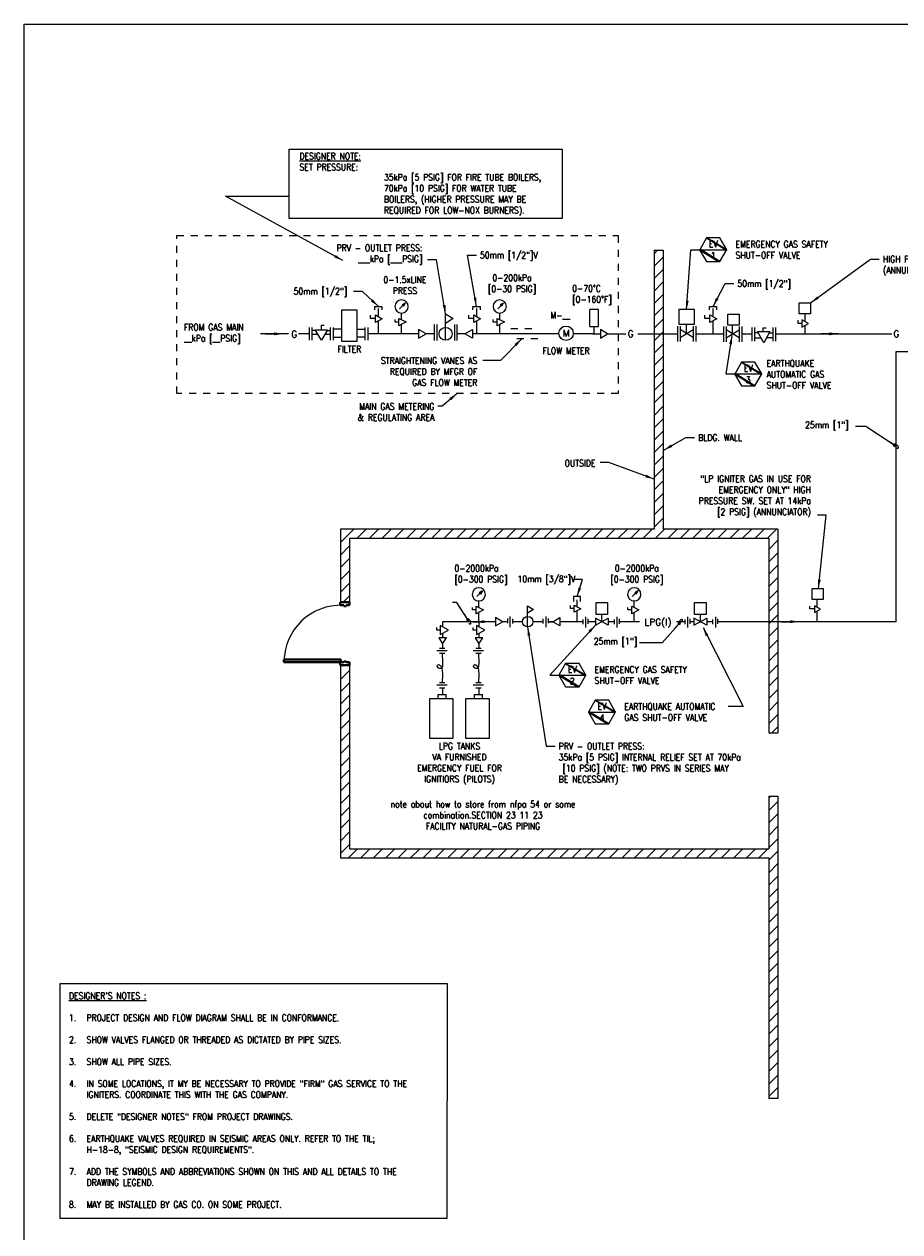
# Model space of a CAD drawing. Header units: inches. Extents: x 3 to 51.9, y 6.1 to 32.1.
# Tile 2 of 5: x 14.9 to 27.3, y 14.9 to 32.1. Entities that reach past the tile are written whole.
import ezdxf
from ezdxf.enums import TextEntityAlignment as Align

# ---------------------------------------------------------------- set-up
doc = ezdxf.new("R2010")
doc.units = ezdxf.units.IN
doc.header["$LTSCALE"] = 0.375
doc.header["$MEASUREMENT"] = 0
doc.linetypes.add('HIDDEN', pattern=[0.375, 0.25, -0.125])
doc.linetypes.add('HIDDEN2', pattern=[0.1875, 0.125, -0.0625])
doc.layers.get('0').update_dxf_attribs({"linetype": 'CONTINUOUS'})
for name, color, linetype in [('Door', 5, 'CONTINUOUS'), ('M-DETL-HEVY', 5, 'CONTINUOUS'), ('M-DETL-MEDM', 4, 'CONTINUOUS'), ('M-DETL-TEXT', 2, 'CONTINUOUS'), ('M-DETL-THIN', 2, 'CONTINUOUS'), ('P-DETL-MEDM', 4, 'CONTINUOUS')]:
    doc.layers.add(name, color=color, linetype=linetype)
doc.layers.add('G-ANNO-NPLT', color=7, linetype='CONTINUOUS', plot=False)
doc.styles.add('Romans', font='romans.shx', dxfattribs={"width": 0.85})
doc.dimstyles.new('VA-Lead', dxfattribs={"dimtxt": 0.09375, "dimasz": 0.125, "dimexe": 0.125, "dimexo": 0.03125, "dimgap": 0.02, "dimtad": 1, "dimdec": 5, "dimzin": 0, "dimdsep": 46, "dimlunit": 4, "dimtxsty": 'Romans', "dimcen": 0.125, "dimclrd": 256, "dimclre": 256, "dimclrt": 256, "dimadec": 0, "dimazin": 0, "dimtfac": 1, "dimtdec": 5, "dimtofl": 0, "dimtmove": 0, "dimatfit": 3, "dimfxl": 1, "dimfrac": 2, "dimtolj": 1, "dimtzin": 0, "dimlwd": -1, "dimlwe": -1, "dimarcsym": 0})
doc.dimstyles.new('VA-Loop', dxfattribs={"dimtxt": 0.09375, "dimasz": 0.125, "dimexe": 0.125, "dimexo": 0.03125, "dimgap": 0.02, "dimtad": 1, "dimdec": 5, "dimzin": 0, "dimdsep": 46, "dimlunit": 4, "dimtxsty": 'Romans', "dimcen": 0.125, "dimclrd": 256, "dimclre": 256, "dimclrt": 256, "dimadec": 0, "dimazin": 0, "dimtfac": 1, "dimtdec": 5, "dimtofl": 0, "dimtmove": 0, "dimatfit": 3, "dimldrblk": 'dimloop1', "dimfxl": 1, "dimfrac": 2, "dimtolj": 1, "dimtzin": 0, "dimlwd": -1, "dimlwe": -1, "dimarcsym": 0})

# ---------------------------------------------------------------- blocks, each defined once
blk = doc.blocks.new('dimloop1')
blk.add_line((-0.38, 0), (-1, 0))
blk.add_lwpolyline([(0.15, -0.12, 0.038212), (0.21, -0.1, 0.102096), (0.28, -0.05, 0.184921), (0.3, 0, 0.184921), (0.28, 0.05, 0.102096), (0.21, 0.1, 0.060952), (0.12, 0.13, 0.047258), (-0.01, 0.14), (-0.08, 0.14, 0.047258), (-0.2, 0.13, 0.060952), (-0.29, 0.1, 0.102096), (-0.36, 0.05, 0.184921), (-0.38, 0, 0.184921), (-0.36, -0.05, 0.102096), (-0.29, -0.1, 0.060952), (-0.2, -0.13, 0.011023), (-0.17, -0.13, 0.047258)], format="xyb")
blk = doc.blocks.new('A$C80c93afe')
at = {"layer": 'Door', "lineweight": 40}
for p, q in [((2, 41.5), (3.75, 41.5)), ((2, 5.5), (2, 41.5)), ((3.75, 41.5), (3.75, 5.5)), ((2, 6), (0, 6)), ((0, 6), (0, 0)), ((0, 0), (2, 0)), ((2, 3.75), (2, 6)), ((3.75, 5.5), (2, 5.5)), ((2.5, 3.75), (2, 3.75)), ((2, 0), (2, 2.25)), ((2, 2.25), (2.5, 2.25)), ((2.5, 2.25), (2.5, 3.75)), ((38, 3.75), (37.5, 3.75)), ((37.5, 3.75), (37.5, 2.25)), ((37.5, 2.25), (38, 2.25)), ((40, 6), (38, 6)), ((38, 6), (38, 3.75)), ((38, 2.25), (38, 0)), ((38, 0), (40, 0)), ((40, 0), (40, 6))]:
    blk.add_line(p, q, dxfattribs=at)
at = {"layer": 'Door', "lineweight": 18}
blk.add_arc((2, 5.5), 36.01, 358.60767, 88.60767, dxfattribs=at)

msp = doc.modelspace()

# ---------------------------------------------------------------- hatches: boundary and pattern name
at = {"layer": 'M-DETL-MEDM', "linetype": 'Continuous'}
h = msp.add_hatch(dxfattribs=at)
h.set_pattern_fill('ANSI31', color=256)
h.set_pattern_definition([(45, (44.47352, 0), (-0.08838835, 0.08838835), [])])
h.paths.add_polyline_path([(19.488355, 23.891979), (19.359971, 23.891979), (19.359971, 24.928323), (23.820265, 24.928323), (23.820265, 28.894348), (23.948649, 28.894348), (23.948649, 24.928323), (25.579165, 24.928323), (25.579165, 22.033912), (25.450781, 22.033912), (25.450781, 24.799939), (19.488355, 24.799939)])
h.paths.add_polyline_path([(19.488355, 22.99246), (19.359971, 22.99246), (19.359971, 20.256655), (25.450781, 20.256655), (25.450781, 16.834726), (25.579165, 16.834726), (25.579165, 21.134392), (25.450781, 21.134392), (25.450781, 20.385039), (19.488355, 20.385039)])

# ---------------------------------------------------------------- linework, layer by layer
at = {"layer": 'G-ANNO-NPLT', "color": 1}
msp.add_lwpolyline([(14.864454, 32.107543), (41.181544, 32.107543), (41.181544, 13.755743), (14.864454, 13.755743)], close=True, dxfattribs=at)
at = {"layer": 'M-DETL-HEVY', "linetype": 'HIDDEN'}
for p, q in [((17.034259, 26.857485), (17.034259, 29.100821)), ((17.034259, 29.100821), (23.308453, 29.100821)), ((23.308453, 29.100821), (23.308453, 26.857485)), ((23.308453, 26.857485), (17.034259, 26.857485))]:
    msp.add_line(p, q, dxfattribs=at)
at = {"layer": 'M-DETL-HEVY', "linetype": 'Continuous'}
for points in [[(18.633579, 30.329492), (22.512508, 30.329492), (22.512508, 29.342622), (18.633579, 29.342622)], [(15.376904, 18.467301), (20.876904, 18.467301), (20.8739, 15.127651), (15.376904, 15.127651)]]:
    msp.add_lwpolyline(points, close=True, dxfattribs=at)
at = {"layer": 'M-DETL-MEDM', "linetype": 'Continuous'}
for p, q in [((23.820265, 28.894348), (23.820265, 24.928323)), ((23.820265, 28.894348), (23.948649, 28.894348)), ((23.948649, 28.894348), (23.948649, 24.928323)), ((24.467873, 28.901532), (24.853038, 28.901532)), ((19.84907, 28.095466), (19.950751, 28.095466)), ((19.84907, 28.04843), (19.84907, 28.095466)), ((19.950751, 28.095466), (19.950751, 28.04843)), ((20.856038, 27.613098), (20.856038, 27.98828)), ((20.856038, 27.98828), (20.961429, 27.924891)), ((21.244312, 28.095466), (21.345994, 28.095466)), ((21.244312, 28.04843), (21.244312, 28.095466)), ((21.345994, 28.095466), (21.345994, 28.04843)), ((24.607418, 28.095466), (24.709099, 28.095466)), ((24.607418, 28.04843), (24.607418, 28.095466)), ((24.709099, 28.095466), (24.709099, 28.04843)), ((19.090423, 27.829786), (19.129484, 27.829786)), ((19.090423, 27.764149), (19.090423, 27.829786)), ((19.789058, 27.921932), (19.789058, 27.969147)), ((19.860707, 27.921932), (19.789058, 27.921932)), ((19.860707, 27.973868), (19.95624, 27.917209)), ((19.860707, 27.867633), (19.860707, 27.973868)), ((19.95624, 27.917209), (19.860707, 27.867633)), ((20.138477, 27.87108), (20.138477, 27.907641)), ((20.193484, 27.87108), (20.138477, 27.87108)), ((20.193484, 27.924703), (20.295915, 27.873516)), ((20.193484, 27.817455), (20.193484, 27.924703)), ((20.295915, 27.873516), (20.193484, 27.817455)), ((20.694592, 27.838449), (20.694592, 27.607942)), ((20.731259, 27.838449), (20.731259, 27.607942)), ((20.961429, 27.924891), (20.856038, 27.852857)), ((20.980821, 27.838449), (20.980821, 27.607942)), ((21.017488, 27.838449), (21.017488, 27.607942)), ((21.1843, 27.921932), (21.1843, 27.969147)), ((21.255949, 27.921932), (21.1843, 27.921932)), ((21.255949, 27.973868), (21.351482, 27.917209)), ((21.255949, 27.867633), (21.255949, 27.973868)), ((21.351482, 27.917209), (21.255949, 27.867633)), ((21.533719, 27.87108), (21.533719, 27.907641)), ((21.588726, 27.87108), (21.533719, 27.87108)), ((21.588726, 27.924703), (21.691157, 27.873516)), ((21.588726, 27.817455), (21.588726, 27.924703)), ((21.691157, 27.873516), (21.588726, 27.817455)), ((24.152146, 27.813813), (24.152146, 27.593728)), ((24.188813, 27.813813), (24.188813, 27.593728)), ((24.282897, 27.709006), (24.282897, 27.843731)), ((24.376979, 27.813813), (24.376979, 27.593728)), ((24.413646, 27.813813), (24.413646, 27.593728)), ((24.542946, 27.921932), (24.542946, 27.969147)), ((24.614595, 27.921932), (24.542946, 27.921932)), ((24.614595, 27.973868), (24.710128, 27.917209)), ((24.614595, 27.867633), (24.614595, 27.973868)), ((24.710128, 27.917209), (24.614595, 27.867633)), ((24.937154, 27.70503), (24.937154, 27.828492)), ((25.866583, 27.849806), (25.866583, 27.900636)), ((25.921962, 27.849806), (25.866583, 27.849806)), ((26.015315, 27.851839), (25.921962, 27.902668)), ((25.921962, 27.902668), (25.921962, 27.798975)), ((25.921962, 27.798975), (26.015315, 27.851839)), ((18.919155, 27.6155), (18.919155, 27.796967)), ((18.961221, 27.6155), (18.961221, 27.796967)), ((19.010093, 27.75278), (18.961221, 27.75278)), ((18.961221, 27.699844), (19.04178, 27.699844)), ((19.003287, 27.764149), (19.177559, 27.764149)), ((19.093427, 27.61357), (19.003287, 27.764149)), ((19.177559, 27.764149), (19.093427, 27.61357)), ((19.14163, 27.699844), (19.219625, 27.699844)), ((19.170753, 27.75278), (19.219625, 27.75278)), ((19.219625, 27.6155), (19.219625, 27.796967)), ((19.261691, 27.6155), (19.261691, 27.796967)), ((19.378875, 27.772112), (19.261691, 27.772112)), ((19.261691, 27.656147), (19.378875, 27.656147)), ((19.595213, 27.772112), (19.712397, 27.772112)), ((19.712397, 27.656147), (19.595213, 27.656147)), ((19.712397, 27.6155), (19.712397, 27.796967)), ((19.754463, 27.6155), (19.754463, 27.796967)), ((20.47214, 27.766289), (20.47214, 27.645525)), ((20.581157, 27.703493), (20.47214, 27.766289)), ((20.47214, 27.645525), (20.581157, 27.703493)), ((21.130923, 27.703493), (21.23994, 27.766289)), ((21.23994, 27.645525), (21.130923, 27.703493)), ((21.23994, 27.766289), (21.23994, 27.645525)), ((23.058668, 27.768794), (23.058668, 27.641421)), ((23.157794, 27.705033), (23.058668, 27.768794)), ((23.058668, 27.641421), (23.157794, 27.705033)), ((24.188813, 27.651385), (24.376979, 27.76663)), ((24.376979, 27.651385), (24.188813, 27.76663)), ((24.188813, 27.76663), (24.188813, 27.651385)), ((24.376979, 27.76663), (24.376979, 27.651385)), ((24.806403, 27.809837), (24.806403, 27.589752)), ((24.84307, 27.809837), (24.84307, 27.589752)), ((24.84307, 27.647409), (25.031236, 27.762654)), ((24.84307, 27.762654), (24.84307, 27.647409)), ((25.031236, 27.647409), (24.84307, 27.762654)), ((25.031236, 27.809837), (25.031236, 27.589752)), ((25.031236, 27.762654), (25.031236, 27.647409)), ((25.067903, 27.809837), (25.067903, 27.589752)), ((25.210719, 27.794653), (25.210719, 27.600982)), ((25.247386, 27.794653), (25.247386, 27.600982)), ((25.300502, 27.720428), (25.247386, 27.720428)), ((25.247386, 27.650303), (25.339066, 27.650303)), ((25.378937, 27.577804), (25.290987, 27.73773)), ((25.290987, 27.73773), (25.465227, 27.73773)), ((25.369058, 27.789987), (25.412886, 27.789987)), ((25.369058, 27.73773), (25.369058, 27.789987)), ((25.465227, 27.73773), (25.378937, 27.577804)), ((25.510488, 27.650303), (25.418807, 27.650303)), ((25.457371, 27.720428), (25.510488, 27.720428)), ((25.510488, 27.794653), (25.510488, 27.600982)), ((25.547154, 27.794653), (25.547154, 27.600982)), ((24.965144, 27.134204), (25.350309, 27.134204)), ((19.359971, 24.928323), (19.359971, 23.891979)), ((23.820265, 24.928323), (19.359971, 24.928323)), ((25.579165, 24.928323), (23.948649, 24.928323)), ((25.579165, 24.928323), (25.579165, 22.033912)), ((19.488355, 24.799939), (19.488355, 23.891979)), ((19.488355, 24.799939), (25.450781, 24.799939)), ((25.450781, 24.799939), (25.450781, 22.033912)), ((19.488355, 23.891979), (19.359971, 23.891979)), ((22.674237, 23.972637), (22.674237, 23.899652)), ((22.774848, 23.972637), (22.674237, 23.972637)), ((22.774848, 23.899652), (22.774848, 23.972637)), ((21.236342, 23.77906), (21.236342, 23.815621)), ((21.291349, 23.77906), (21.236342, 23.77906)), ((21.291349, 23.832683), (21.39378, 23.781496)), ((21.291349, 23.725435), (21.291349, 23.832683)), ((21.39378, 23.781496), (21.291349, 23.725435)), ((22.021676, 23.836964), (22.10749, 23.786155)), ((22.021676, 23.538896), (22.021676, 23.836964)), ((22.10749, 23.786155), (22.021676, 23.735346)), ((22.63042, 23.801647), (22.63042, 23.841265)), ((22.683974, 23.801647), (22.63042, 23.801647)), ((22.683974, 23.847521), (22.776473, 23.79539)), ((22.683974, 23.747428), (22.683974, 23.847521)), ((22.776473, 23.79539), (22.683974, 23.747428)), ((23.076683, 23.61301), (23.076683, 23.716149)), ((23.446648, 23.77906), (23.446648, 23.815621)), ((23.501655, 23.77906), (23.446648, 23.77906)), ((23.501655, 23.832683), (23.604085, 23.781496)), ((23.501655, 23.725435), (23.501655, 23.832683)), ((23.604085, 23.781496), (23.501655, 23.725435)), ((24.477929, 23.613013), (24.477929, 23.716151)), ((26.033171, 23.793892), (26.033171, 23.83433)), ((26.101217, 23.793892), (26.033171, 23.793892)), ((26.187975, 23.791705), (26.101217, 23.838703)), ((26.101217, 23.838703), (26.101217, 23.742522)), ((26.101217, 23.742522), (26.187975, 23.791705)), ((20.731133, 23.494245), (20.731133, 23.529053)), ((20.778179, 23.55653), (20.778179, 23.43196)), ((20.89793, 23.492414), (20.778179, 23.55653)), ((21.246506, 23.494245), (21.246506, 23.529053)), ((21.293551, 23.55653), (21.293551, 23.43196)), ((21.413302, 23.492414), (21.293551, 23.55653)), ((21.666073, 23.613013), (21.567694, 23.673059)), ((21.567694, 23.673059), (21.567694, 23.552966)), ((21.567694, 23.552966), (21.666073, 23.613013)), ((21.73494, 23.660418), (21.73494, 23.590891)), ((21.766911, 23.688862), (21.766911, 23.537165)), ((21.806264, 23.654098), (21.806264, 23.587731)), ((22.240667, 23.654098), (22.240667, 23.587731)), ((22.28002, 23.688862), (22.28002, 23.537165)), ((22.311991, 23.660418), (22.311991, 23.590891)), ((22.380858, 23.613013), (22.311991, 23.613013)), ((22.380858, 23.613013), (22.479237, 23.673059)), ((22.479237, 23.552966), (22.380858, 23.613013)), ((22.479237, 23.673059), (22.479237, 23.552966)), ((22.80576, 23.646196), (22.80576, 23.579829)), ((22.845113, 23.680961), (22.845113, 23.529264)), ((22.877084, 23.652516), (22.877084, 23.58299)), ((23.168371, 23.562965), (22.984998, 23.663058)), ((22.984998, 23.562965), (23.168371, 23.663058)), ((22.984998, 23.663058), (22.984998, 23.562965)), ((23.168371, 23.663058), (23.168371, 23.562965)), ((23.250202, 23.646196), (23.250202, 23.579829)), ((23.289554, 23.680961), (23.289554, 23.529264)), ((23.321525, 23.652516), (23.321525, 23.58299)), ((24.255839, 23.646196), (24.255839, 23.579829)), ((24.295192, 23.680961), (24.295192, 23.529264)), ((24.327163, 23.652516), (24.327163, 23.58299)), ((24.386244, 23.613013), (24.327163, 23.613013)), ((24.569617, 23.562967), (24.386244, 23.66306)), ((24.386244, 23.562967), (24.569617, 23.66306)), ((24.386244, 23.66306), (24.386244, 23.562967)), ((24.569617, 23.66306), (24.569617, 23.562967)), ((24.651448, 23.613013), (24.569617, 23.613013)), ((24.651448, 23.646198), (24.651448, 23.579832)), ((24.6908, 23.680963), (24.6908, 23.529266)), ((24.722771, 23.652519), (24.722771, 23.582992)), ((20.778179, 23.494245), (20.731133, 23.494245)), ((20.759648, 23.3827), (20.812781, 23.298431)), ((20.869422, 23.3827), (20.759648, 23.3827)), ((20.778179, 23.43196), (20.89793, 23.492414)), ((20.812781, 23.298431), (20.869422, 23.3827)), ((21.293551, 23.494245), (21.246506, 23.494245)), ((21.275021, 23.3827), (21.328153, 23.298431)), ((21.384794, 23.3827), (21.275021, 23.3827)), ((21.293551, 23.43196), (21.413302, 23.492414)), ((21.328153, 23.298431), (21.384794, 23.3827)), ((20.7326, 23.202454), (20.877692, 23.202454)), ((20.769509, 23.238433), (20.845872, 23.238433)), ((21.247972, 23.202454), (21.393065, 23.202454)), ((21.284882, 23.238433), (21.361245, 23.238433)), ((20.769509, 23.163202), (20.847147, 23.163202)), ((21.284882, 23.163202), (21.362519, 23.163202)), ((19.488355, 22.99246), (19.359971, 22.99246)), ((19.359971, 22.99246), (19.359971, 20.256655)), ((19.488355, 22.99246), (19.488355, 20.385039)), ((22.463747, 22.85302), (22.848912, 22.85302)), ((20.7326, 22.713836), (20.877692, 22.713836)), ((20.769509, 22.749815), (20.845872, 22.749815)), ((20.769509, 22.674584), (20.847147, 22.674584)), ((21.247972, 22.713836), (21.393065, 22.713836)), ((21.284882, 22.749815), (21.361245, 22.749815)), ((21.284882, 22.674584), (21.362519, 22.674584)), ((20.630339, 21.954421), (20.630339, 22.521666)), ((20.630339, 22.521666), (20.960151, 22.521666)), ((20.747404, 22.577635), (20.863605, 22.577635)), ((20.812781, 22.521666), (20.812781, 22.521008)), ((20.960151, 22.521666), (20.960151, 21.954421)), ((21.145711, 21.954421), (21.145711, 22.521666)), ((21.145711, 22.521666), (21.475523, 22.521666)), ((21.262777, 22.577635), (21.378978, 22.577635)), ((21.328153, 22.521666), (21.328153, 22.521008)), ((21.475523, 22.521666), (21.475523, 21.954421)), ((22.88656, 22.328643), (23.271725, 22.328643)), ((25.450781, 22.033912), (25.579165, 22.033912)), ((20.960151, 21.954421), (20.630339, 21.954421)), ((21.475523, 21.954421), (21.145711, 21.954421)), ((25.450781, 21.134392), (25.579165, 21.134392)), ((25.450781, 21.134392), (25.450781, 20.385039)), ((25.579165, 21.134392), (25.579165, 16.834726)), ((19.488355, 20.385039), (25.450781, 20.385039)), ((19.359971, 20.256655), (25.450781, 20.256655)), ((25.450781, 20.256655), (25.450781, 16.834726)), ((25.579165, 16.834726), (25.450781, 16.834726))]:
    msp.add_line(p, q, dxfattribs=at)
at = {"layer": 'M-DETL-MEDM'}
for p, q in [((22.905437, 27.809501), (22.905437, 28.050098)), ((23.030437, 28.050098), (22.905437, 28.050098)), ((23.030437, 27.809501), (23.030437, 28.050098)), ((22.905437, 27.809501), (23.030437, 27.809501))]:
    msp.add_line(p, q, dxfattribs=at)
at = {"layer": 'M-DETL-MEDM', "linetype": 'HIDDEN2'}
for p, q in [((21.782629, 27.779931), (22.173097, 27.779931)), ((22.166641, 27.634406), (21.776523, 27.634406))]:
    msp.add_line(p, q, dxfattribs=at)
at = {"layer": 'M-DETL-MEDM', "linetype": 'Continuous'}
for points in [[(19.378875, 28.046003), (19.595213, 28.046003), (19.595213, 27.598126), (19.378875, 27.598126)], [(24.17303, 27.843731), (24.392764, 27.843731), (24.392764, 28.050527), (24.17303, 28.050527)], [(25.881202, 28.145464), (26.045824, 28.145464), (26.045824, 27.990336), (25.881202, 27.990336)], [(24.867467, 27.983727), (25.029801, 27.983727), (25.029801, 27.828492), (24.867467, 27.828492)], [(26.065256, 24.086267), (26.223686, 24.086267), (26.223686, 23.928561), (26.065256, 23.928561)], [(22.995547, 23.885056), (23.159447, 23.885056), (23.159447, 23.716149), (22.995547, 23.716149)], [(24.396793, 23.885059), (24.560693, 23.885059), (24.560693, 23.716151), (24.396793, 23.716151)]]:
    msp.add_lwpolyline(points, close=True, dxfattribs=at)
for points in [[(20.747404, 22.577635), (20.747404, 22.521666), (20.863605, 22.521666), (20.863605, 22.577635)], [(21.262777, 22.577635), (21.262777, 22.521666), (21.378978, 22.521666), (21.378978, 22.577635)]]:
    msp.add_lwpolyline(points, dxfattribs=at)
for centre, radius in [((20.85604, 27.705033), 0.091936), ((22.023467, 23.613013), 0.074138)]:
    msp.add_circle(centre, radius, dxfattribs=at)
at = {"layer": 'M-DETL-MEDM', "linetype": 'ByBlock'}
for centre, radius, start, end in [((20.230288, 28.093775), 0.094642, 0, 180), ((21.62553, 28.093775), 0.094642, 0, 180), ((20.230288, 28.093775), 0.094642, 180, 0), ((20.135647, 28.093775), 0, 0, 0), ((21.62553, 28.093775), 0.094642, 180, 0), ((21.530889, 28.093775), 0, 0, 0), ((21.328153, 24.001755), 0.094642, 0, 180), ((23.538459, 24.001755), 0.094642, 0, 180), ((21.328153, 24.001755), 0.094642, 180, 0), ((21.233512, 24.001755), 0, 0, 0), ((23.538459, 24.001755), 0.094642, 180, 0), ((23.443817, 24.001755), 0, 0, 0)]:
    msp.add_arc(centre, radius, start, end, dxfattribs=at)
at = {"layer": 'M-DETL-THIN', "linetype": 'Continuous'}
for p, q in [((19.90437, 27.947972), (19.90437, 28.062922)), ((20.280857, 28.141297), (20.202049, 28.062396)), ((20.230288, 27.90631), (20.230288, 27.999134)), ((20.280857, 28.141297), (20.236795, 28.117124)), ((20.256683, 28.097236), (20.236795, 28.117124)), ((20.265906, 28.1263), (20.241173, 28.112746)), ((20.265859, 28.1263), (20.252305, 28.101614)), ((20.280857, 28.141297), (20.256683, 28.097236)), ((21.299613, 27.947972), (21.299613, 28.062922)), ((21.676099, 28.141297), (21.597291, 28.062396)), ((21.62553, 27.90631), (21.62553, 27.999134)), ((21.676099, 28.141297), (21.632037, 28.117124)), ((21.651926, 28.097236), (21.632037, 28.117124)), ((21.661148, 28.1263), (21.636416, 28.112746)), ((21.661101, 28.1263), (21.647547, 28.101614)), ((21.676099, 28.141297), (21.651926, 28.097236)), ((24.658258, 27.947972), (24.658258, 28.062922)), ((25.963514, 27.990336), (25.963514, 27.880043)), ((19.90437, 27.705033), (19.90437, 27.890291)), ((20.230288, 27.705033), (20.230288, 27.837599)), ((21.299613, 27.705033), (21.299613, 27.890291)), ((21.62553, 27.705033), (21.62553, 27.837599)), ((24.658258, 27.705033), (24.658258, 27.890291)), ((25.963514, 27.822506), (25.963514, 27.705033)), ((18.621856, 27.705033), (18.224169, 27.705033)), ((18.919155, 27.705033), (18.765487, 27.705033)), ((20.47214, 27.705033), (19.754463, 27.705033)), ((20.694592, 27.705033), (20.578485, 27.705033)), ((21.133597, 27.705033), (21.017488, 27.705033)), ((22.467582, 27.705033), (21.23994, 27.705033)), ((22.950774, 27.705033), (22.670753, 27.705033)), ((22.950774, 27.705033), (23.058668, 27.705033)), ((22.96798, 27.705033), (22.96798, 27.809501)), ((23.157794, 27.705033), (23.419915, 27.705033)), ((23.58766, 27.705033), (24.152146, 27.705033)), ((24.413646, 27.705033), (24.806403, 27.705033)), ((25.067903, 27.705033), (25.210719, 27.705033)), ((25.547154, 27.705033), (27.198232, 27.705033)), ((27.26343, 23.613013), (27.26343, 27.455033)), ((27.26343, 27.455033), (27.899322, 27.455033)), ((21.378722, 24.049278), (21.299914, 23.970377)), ((21.378722, 24.049278), (21.33466, 24.025104)), ((21.378722, 24.049278), (21.354548, 24.005216)), ((23.589027, 24.049278), (23.51022, 23.970377)), ((23.589027, 24.049278), (23.544966, 24.025104)), ((23.589027, 24.049278), (23.564854, 24.005216)), ((21.328153, 23.81429), (21.328153, 23.907114)), ((21.354548, 24.005216), (21.33466, 24.025104)), ((21.363771, 24.03428), (21.339038, 24.020726)), ((21.363724, 24.03428), (21.35017, 24.009594)), ((22.726166, 23.823743), (22.726166, 23.924677)), ((23.538459, 23.81429), (23.538459, 23.907114)), ((23.564854, 24.005216), (23.544966, 24.025104)), ((23.574076, 24.03428), (23.549344, 24.020726)), ((23.57403, 24.03428), (23.560476, 24.009594)), ((26.138892, 23.818293), (26.138892, 23.928561)), ((21.328153, 23.613013), (21.328153, 23.745579)), ((22.726166, 23.613013), (22.726166, 23.769304)), ((23.538459, 23.613013), (23.538459, 23.745579)), ((26.138892, 23.613013), (26.138892, 23.76388)), ((21.567694, 23.613013), (20.812781, 23.613013)), ((20.812781, 23.613013), (20.812781, 23.538004)), ((21.328153, 23.613013), (21.328153, 23.538004)), ((21.73494, 23.613013), (21.666073, 23.613013)), ((21.949328, 23.613013), (21.806264, 23.613013)), ((22.240667, 23.613013), (22.097603, 23.613013)), ((22.311991, 23.613013), (22.380858, 23.613013)), ((22.80576, 23.613013), (22.479237, 23.613013)), ((22.984998, 23.613013), (22.877084, 23.613013)), ((23.250202, 23.613013), (23.168371, 23.613013)), ((23.612277, 23.613013), (23.321525, 23.613013)), ((24.255839, 23.613013), (24.140662, 23.613013)), ((24.386244, 23.613013), (24.327163, 23.613013)), ((24.651448, 23.613015), (24.569617, 23.613015)), ((27.26343, 23.613013), (24.722771, 23.613013)), ((20.812781, 23.449427), (20.812781, 23.3827)), ((21.328153, 23.449427), (21.328153, 23.3827)), ((20.812781, 23.298431), (20.812781, 23.238433)), ((21.328153, 23.298431), (21.328153, 23.238433)), ((20.812781, 22.674584), (20.812781, 22.577635)), ((21.328153, 22.674584), (21.328153, 22.577635))]:
    msp.add_line(p, q, dxfattribs=at)
for points in [[(20.808328, 23.163202), (20.812625, 23.031566), (20.810081, 22.977776), (20.801476, 22.956161), (20.788565, 22.949124), (20.769395, 22.949124), (20.750617, 22.957165), (20.740561, 22.970049), (20.738098, 22.977275), (20.738228, 22.983957), (20.743967, 22.994868), (20.757267, 23.003416), (20.771352, 23.000902), (20.784261, 22.988836), (20.792868, 22.970739), (20.801476, 22.954149), (20.808908, 22.923487), (20.813601, 22.866179), (20.807691, 22.749815)], [(21.323701, 23.163202), (21.327997, 23.031566), (21.325454, 22.977776), (21.316848, 22.956161), (21.303937, 22.949124), (21.284767, 22.949124), (21.26599, 22.957165), (21.255934, 22.970049), (21.25347, 22.977275), (21.253601, 22.983957), (21.259339, 22.994868), (21.27264, 23.003416), (21.286725, 23.000902), (21.299633, 22.988836), (21.308241, 22.970739), (21.316848, 22.954149), (21.32428, 22.923487), (21.328974, 22.866179), (21.323063, 22.749815)]]:
    msp.add_lwpolyline(points, dxfattribs=at)
at = {"layer": 'P-DETL-MEDM', "linetype": 'Continuous'}
msp.add_circle((22.569167, 27.713146), 0.101909, dxfattribs=at)

# ---------------------------------------------------------------- block references
at = {"layer": 'Door', "color": 3, "xscale": 0.0224879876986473, "yscale": 0.0224879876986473, "zscale": 0.0224879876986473, "rotation": 90}
msp.add_blockref('A$C80c93afe', (19.491627, 22.99246), dxfattribs=at)

# ---------------------------------------------------------------- texts
at = {"layer": 'M-DETL-TEXT', "linetype": 'Continuous', "style": 'Romans'}
msp.add_text('G', height=0.09375, dxfattribs=at).set_placement((18.661695, 27.654319))
for s, p in [('G', (23.485604, 27.705033)), ('G', (27.26392, 27.705033)), ('LPG(I)', (23.87464, 23.600535))]:
    msp.add_text(s, height=0.09375, dxfattribs=at).set_placement(p, align=Align.MIDDLE)
at = {"layer": 'M-DETL-TEXT', "color": 1, "linetype": 'ByBlock', "char_height": 0.09375, "attachment_point": 1, "style": 'Romans'}
for s, insert, width in [('{\\LDESIGNER NOTE:}\\PSET PRESSURE:', (18.778178, 30.278176), 1.46863183), ('\\pxql;35kPa [5 PSIG] FOR FIRE TUBE BOILERS, 70kPa [10 PSIG] FOR WATER TUBE BOILERS, (HIGHER PRESSURE MAY BE REQUIRED FOR LOW-NOX BURNERS).', (19.979983, 29.977197), 2.52123271)]:
    msp.add_mtext(s, dxfattribs=dict(at, insert=insert, width=width))
at = {"layer": 'M-DETL-TEXT', "linetype": 'ByBlock', "char_height": 0.09375, "style": 'Romans'}
for s, insert, width, attachment_point in [('EV', (24.660456, 28.984924), 0.14285714, 5), ('EMERGENCY GAS SAFETY SHUT-OFF VALVE', (24.978038, 28.901532), 1.73084937, 4), ('\\pxqr;PRV - OUTLET PRESS:\\P___kPa [___PSIG]', (19.039575, 28.973278), 1.48586054, 1), ('50mm [1/2"]V', (21.344444, 28.871499), 1.09594999, 1), ('1', (24.660456, 28.818142), 0.06696429, 5), ('HIGH PRESSURE SW. (ANNUNCIATOR)', (27.072904, 28.813691), 1.45518645, 1), ('0-1.5xLINE \\PPRESS', (20.278101, 28.521524), 1.03563353, 2), ('0-200kPa \\P[0-30 PSIG]', (21.799927, 28.548579), 1.03563353, 2), ('\\pxqr;50mm [1/2"]', (18.598748, 28.357911), 0.85544081, 1), ('0-70%%DC\\P[0-160%%DF]', (22.656321, 28.257623), 0.59047292, 4), ('50mm [1/2"]', (25.005195, 28.466305), 0.87413971, 1), ('M-__', (22.3458, 28.016822), 0.96265353, 1), ('FROM GAS MAIN \\P__kPa [__PSIG]', (17.137014, 27.705033), 1.28796466, 4), ('FILTER', (19.487044, 27.535626), 0.41071429, 2), ('FLOW METER', (22.568316, 27.511167), 0.86607143, 2), ('\\pxqr;STRAIGHTENING VANES AS REQUIRED BY MFGR OF GAS FLOW METER', (19.746311, 27.370768), 1.55971252, 1), ('\\pxql;EARTHQUAKE AUTOMATIC GAS SHUT-OFF VALVE', (25.419679, 27.129585), 1.08260691, 4), ('EV', (25.157727, 27.217596), 0.14285714, 5), ('3', (25.157727, 27.050814), 0.06696429, 5), ('\\pxqr;MAIN GAS METERING & REGULATING AREA', (19.435963, 26.719995), 1.26006007, 1), ('\\pxqr;25mm [1"]', (25.897276, 26.458291), 0.68517625, 1), ('BLDG. WALL', (24.447627, 26.276239), 0.90492087, 1), ('OUTSIDE', (22.548651, 25.913674), 0.64285714, 1), ('\\pxqr;"LP IGNITER GAS IN USE FOR EMERGENCY ONLY" HIGH PRESSURE SW. SET AT 14kPa [2 PSIG] (ANNUNCIATOR)', (24.211338, 25.69115), 1.83743233, 1), ('\\pxql;0-2000kPa [0-300 PSIG]', (21.500495, 24.418814), 1.03563353, 2), ('0-2000kPa [0-300 PSIG]', (23.574939, 24.418814), 1.03563353, 2), ('10mm [3/8"]V', (21.878518, 24.266676), 0.9124468, 1), ('25mm [1"]', (22.962484, 23.38184), 0.90492087, 1), ('EV', (22.65633, 22.936411), 0.14285714, 5), ('EMERGENCY GAS SAFETY SHUT-OFF VALVE', (22.973912, 22.85302), 1.73084937, 4), ('2', (22.65633, 22.769629), 0.06696429, 5), ('\\pxql;EARTHQUAKE AUTOMATIC GAS SHUT-OFF VALVE', (23.396725, 22.328643), 1.4586402, 4), ('EV', (23.079142, 22.412034), 0.14285714, 5), ('4', (23.079142, 22.245253), 0.06696429, 5), ('LPG TANKS\\PVA FURNISHED\\PEMERGENCY FUEL FOR IGNITIORS (PILOTS)', (21.052931, 21.891921), 1.82122861, 2), ('PRV - OUTLET PRESS:\\P35kPa [5 PSIG] INTERNAL RELIEF SET AT 70kPa  [10 PSIG] (NOTE: TWO PRVS IN SERIES MAY BE NECESSARY)', (22.463747, 21.888896), 2.8181475, 1), ('note about how to store from nfpa 54 or some combination.SECTION 23 11 23\\PFACILITY NATURAL-GAS PIPING', (21.387223, 21.066011), 3.42975288, 2), ("{\\LDESIGNER'S NOTES :}\\P{\\L\\P}1.\\P\\P2.\\P\\P3.\\P\\P4.\\P\\P\\P5.\\P\\P6.\\P\\P\\P7.\\P\\P\\P8.", (15.501904, 18.342301), 1.54464286, 1), ('\\P\\PPROJECT DESIGN AND FLOW DIAGRAM SHALL BE IN CONFORMANCE.\\P\\PSHOW VALVES FLANGED OR THREADED AS DICTATED BY PIPE SIZES.\\P\\PSHOW ALL PIPE SIZES.\\P\\PIN SOME LOCATIONS, IT MY BE NECESSARY TO PROVIDE "FIRM" GAS SERVICE TO THE IGNITERS. COORDINATE THIS WITH THE GAS COMPANY.\\P\\PDELETE "DESIGNER NOTES" FROM PROJECT DRAWINGS.\\P\\PEARTHQUAKE VALVES REQUIRED IN SEISMIC AREAS ONLY. REFER TO THE TIL; H-18-8, "SEISMIC DESIGN REQUIREMENTS".\\P\\PADD THE SYMBOLS AND ABBREVIATIONS SHOWN ON THIS AND ALL DETAILS TO THE DRAWING LEGEND.\\P\\PMAY BE INSTALLED BY GAS CO. ON SOME PROJECT.', (15.751904, 18.342301), 4.97610581, 1)]:
    msp.add_mtext(s, dxfattribs=dict(at, insert=insert, width=width, attachment_point=attachment_point))
at = {"layer": 'P-DETL-MEDM', "linetype": 'Continuous', "style": 'Romans'}
msp.add_text('M', height=0.09375, dxfattribs=at).set_placement((22.569167, 27.713146), align=Align.MIDDLE)

# ---------------------------------------------------------------- meshes
at = {"layer": 'M-DETL-MEDM', "linetype": 'Continuous'}
mesh = msp.add_polyface(dxfattribs=at)
corners = [(24.564164, 28.734752), (24.467873, 28.901532), (24.736872, 28.734752), (24.756747, 28.734752), (24.473112, 28.910607), (24.756747, 28.734752), (24.8478, 28.89246), (24.564164, 29.068315), (24.853038, 28.901532), (24.564164, 29.068315), (24.756747, 29.068315)]
mesh.append_faces([[corners[k] for k in face] for face in [(0, 0, 2, 1), (1, 2, 5, 4), (4, 3, 6, 7), (7, 6, 8, 9), (9, 8, 10, 10)]], dxfattribs={"vtx0": -1, "vtx2": -1})
mesh = msp.add_polyface(dxfattribs=at)
corners = [(25.061436, 26.967424), (24.965144, 27.134204), (25.234143, 26.967424), (25.254018, 26.967424), (24.970383, 27.143279), (25.254018, 26.967424), (25.345071, 27.125132), (25.061436, 27.300987), (25.350309, 27.134204), (25.061436, 27.300987), (25.254018, 27.300987)]
mesh.append_faces([[corners[k] for k in face] for face in [(0, 0, 2, 1), (1, 2, 5, 4), (4, 3, 6, 7), (7, 6, 8, 9), (9, 8, 10, 10)]], dxfattribs={"vtx0": -1, "vtx2": -1})
mesh = msp.add_polyface(dxfattribs=at)
corners = [(22.560038, 22.686239), (22.463747, 22.85302), (22.732746, 22.686239), (22.752621, 22.686239), (22.468986, 22.862094), (22.752621, 22.686239), (22.843674, 22.843947), (22.560038, 23.019802), (22.848912, 22.85302), (22.560038, 23.019802), (22.752621, 23.019802)]
mesh.append_faces([[corners[k] for k in face] for face in [(0, 0, 2, 1), (1, 2, 5, 4), (4, 3, 6, 7), (7, 6, 8, 9), (9, 8, 10, 10)]], dxfattribs={"vtx0": -1, "vtx2": -1})
mesh = msp.add_polyface(dxfattribs=at)
corners = [(22.982851, 22.161862), (22.88656, 22.328643), (23.155558, 22.161862), (23.175433, 22.161862), (22.891799, 22.337717), (23.175433, 22.161862), (23.266486, 22.31957), (22.982851, 22.495426), (23.271725, 22.328643), (22.982851, 22.495426), (23.175433, 22.495426)]
mesh.append_faces([[corners[k] for k in face] for face in [(0, 0, 2, 1), (1, 2, 5, 4), (4, 3, 6, 7), (7, 6, 8, 9), (9, 8, 10, 10)]], dxfattribs={"vtx0": -1, "vtx2": -1})

# ---------------------------------------------------------------- leaders
at = {"layer": 'M-DETL-TEXT', "color": 1, "linetype": 'ByBlock'}
msp.add_leader([(19.393782, 28.747994), (17.724972, 29.664106), (18.633579, 29.664106)], dimstyle='VA-Lead', override={"dimclrd": 1}, dxfattribs=at)
at = {"layer": 'M-DETL-TEXT', "linetype": 'ByBlock'}
for points, dimstyle in [([(24.282897, 28.050527), (24.342873, 28.901532), (24.467873, 28.901532)], 'VA-Lead'), ([(20.856038, 27.98828), (20.724509, 28.757153), (20.599509, 28.757153)], 'VA-Lead'), ([(21.295153, 28.095466), (21.168194, 28.824624), (21.293194, 28.824624)], 'VA-Lead'), ([(26.045824, 28.145464), (26.896654, 28.766816), (27.021654, 28.766816)], 'VA-Lead'), ([(24.658258, 28.095466), (24.828945, 28.41943), (24.953945, 28.41943)], 'VA-Lead'), ([(19.899911, 28.095466), (19.672491, 28.306334), (19.547491, 28.306334)], 'VA-Lead'), ([(24.926892, 27.680335), (24.840144, 27.134204), (24.965144, 27.134204)], 'VA-Lead'), ([(21.937659, 27.634406), (21.636611, 27.327572), (21.386611, 27.327572)], 'VA-Lead'), ([(21.01835, 26.857485), (20.806718, 26.678328), (20.744218, 26.678328)], 'VA-Lead'), ([(27.26343, 26.105442), (26.830396, 26.389813), (26.682557, 26.389813)], 'VA-Loop'), ([(23.960482, 26.052615), (24.271377, 26.229364), (24.396377, 26.229364)], 'VA-Lead'), ([(23.820057, 25.640726), (23.178282, 25.874337), (23.053282, 25.874337)], 'VA-Lead'), ([(26.155471, 24.086267), (26.268688, 25.124858), (26.143688, 25.124858)], 'VA-Lead'), ([(22.724543, 23.972637), (22.804578, 24.212634), (22.679578, 24.212634)], 'VA-Lead'), ([(21.190238, 23.613013), (21.015296, 23.885524), (20.952796, 23.885524)], 'VA-Loop'), ([(22.021676, 23.538896), (22.287497, 21.842021), (22.412497, 21.842021)], 'VA-Lead'), ([(22.984998, 23.562965), (22.338747, 22.85302), (22.463747, 22.85302)], 'VA-Lead'), ([(24.198251, 23.613013), (23.93691, 23.313362), (23.613861, 23.313362)], 'VA-Loop'), ([(24.5155, 23.528395), (25.085176, 22.405377), (24.874782, 22.405377)], 'VA-Lead')]:
    msp.add_leader(points, dimstyle=dimstyle, dxfattribs=at)
at = {"layer": 'M-DETL-THIN', "linetype": 'Continuous'}
for points in [[(18.545354, 27.705033), (18.295354, 27.705033), (18.420354, 27.705033)], [(26.43868, 27.705033), (26.18868, 27.705033), (26.31368, 27.705033)], [(21.492479, 23.613013), (21.242479, 23.613013), (21.367479, 23.613013)], [(25.881454, 23.613013), (25.631454, 23.613013), (25.756454, 23.613013)]]:
    msp.add_leader(points, dimstyle='VA-Lead', dxfattribs=at)

doc.saveas('drawing.dxf')
